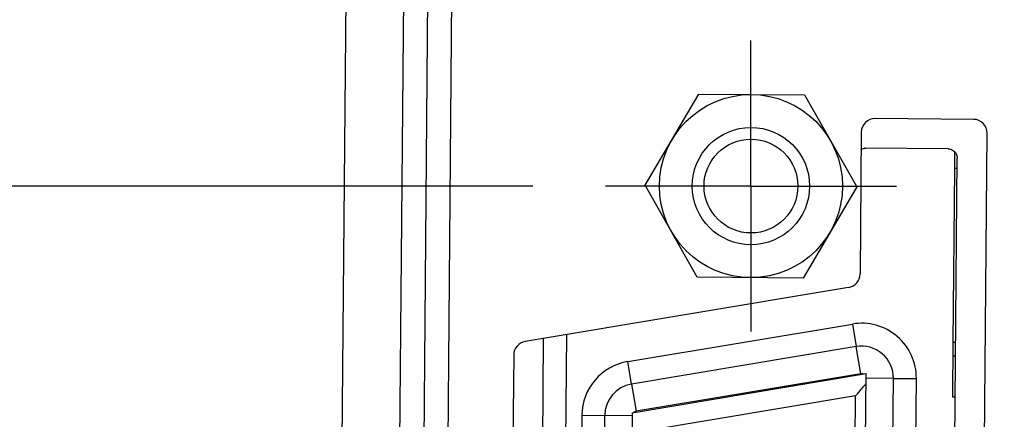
# Model space of a CAD drawing. Header units: inches. Extents: x 0 to 22, y 0 to 17.
# Tile 13 of 85: x 2.942 to 3.789, y 7.453 to 7.797. Entities that reach past the tile are written whole.
import ezdxf

# ---------------------------------------------------------------- set-up
doc = ezdxf.new("R2010")
doc.units = ezdxf.units.IN
doc.header["$LTSCALE"] = 1.21
doc.header["$MEASUREMENT"] = 0
doc.linetypes.add('CENTER', pattern=[0.6, 0.375, -0.075, 0.075, -0.075])
doc.layers.get('0').update_dxf_attribs({"linetype": 'CONTINUOUS'})
doc.layers.add('DEFAULT_1', color=7, linetype='CENTER')
doc.layers.add('DIMENSIONS', color=7, linetype='CONTINUOUS')
doc.styles.get("Standard").update_dxf_attribs({"font": 'txt', "width": 0.8})
doc.dimstyles.new('DIMSTYLE_1', dxfattribs={"dimtxt": 0.125, "dimasz": 0.18, "dimexe": 0.18, "dimexo": 0.0625, "dimgap": 0.09, "dimtad": 0, "dimtih": 1, "dimtoh": 1, "dimdec": 3, "dimzin": 4, "dimdsep": 46, "dimtxsty": 'STANDARD', "dimblk": '_FILLED', "dimblk1": '_FILLED', "dimblk2": '_FILLED', "dimcen": 0.09, "dimadec": 0, "dimazin": 0, "dimtp": 0.01, "dimtm": 0.01, "dimtfac": 1, "dimtdec": 3, "dimtofl": 0, "dimtmove": 0, "dimatfit": 3, "dimldrblk": '_FILLED', "dimfxl": 1, "dimtolj": 1, "dimtzin": 4, "dimarcsym": 0})
doc.dimstyles.new('DIMSTYLE_2', dxfattribs={"dimtxt": 0.125, "dimasz": 0.18, "dimexe": 0.18, "dimexo": 0.0625, "dimgap": 0.09, "dimtad": 0, "dimtih": 1, "dimtoh": 1, "dimdec": 3, "dimzin": 4, "dimdsep": 46, "dimtxsty": 'STANDARD', "dimblk": '_FILLED', "dimblk1": '_FILLED', "dimblk2": '_FILLED', "dimcen": 0.09, "dimadec": 0, "dimazin": 0, "dimtp": 0.01, "dimtm": 0.01, "dimtfac": 1, "dimtdec": 3, "dimtofl": 0, "dimtmove": 0, "dimatfit": 3, "dimldrblk": '_FILLED', "dimfxl": 1, "dimtolj": 1, "dimtzin": 4, "dimarcsym": 0})

# ---------------------------------------------------------------- blocks, each defined once
blk = doc.blocks.new('*D1')
at = {"layer": 'DIMENSIONS', "color": 2, "linetype": 'CONTINUOUS'}
blk.add_line((3.38354, 7.65379), (2.51172, 7.65379), dxfattribs=at)
at = {"layer": 'DIMENSIONS', "color": 2, "linetype": 'CONTINUOUS', "width": 0.8}
for s, p in [('[', (1.74922, 7.59129)), (']', (2.34922, 7.59129)), ('2.499', (1.12422, 7.59129)), ('63.46', (1.84922, 7.59129))]:
    blk.add_text(s, height=0.125, dxfattribs=at).set_placement(p)
blk = doc.blocks.new('_FILLED')
at = {"color": 0, "linetype": 'BYBLOCK'}
blk.add_solid([(0, 0), (-1, 0.1736), (-1, -0.1736)], dxfattribs=at)
blk = doc.blocks.new('*D2')
at = {"layer": 'DIMENSIONS', "color": 2, "linetype": 'CONTINUOUS'}
blk.add_line((3.4456, 8.29127), (2.51172, 8.29127), dxfattribs=at)
at = {"layer": 'DIMENSIONS', "color": 2, "linetype": 'CONTINUOUS', "width": 0.8}
for s, p in [('[', (1.74922, 8.22877)), (']', (2.34922, 8.22877)), ('3.136', (1.12422, 8.22877)), ('79.66', (1.84922, 8.22877))]:
    blk.add_text(s, height=0.125, dxfattribs=at).set_placement(p)
blk = doc.blocks.new('*D3')
at = {"layer": 'DIMENSIONS', "color": 2, "linetype": 'CONTINUOUS'}
blk.add_line((3.45183, 9.00612), (2.51172, 9.00612), dxfattribs=at)
at = {"layer": 'DIMENSIONS', "color": 2, "linetype": 'CONTINUOUS', "width": 0.8}
for s, p in [('[', (1.74922, 8.94362)), (']', (2.34922, 8.94362)), ('3.851', (1.12422, 8.94362)), ('97.81', (1.84922, 8.94362))]:
    blk.add_text(s, height=0.125, dxfattribs=at).set_placement(p)
blk = doc.blocks.new('*D4')
at = {"layer": 'DIMENSIONS', "color": 2, "linetype": 'CONTINUOUS'}
blk.add_line((3.69928, 9.97265), (2.51172, 9.97265), dxfattribs=at)
at = {"layer": 'DIMENSIONS', "color": 2, "linetype": 'CONTINUOUS', "width": 0.8}
for s, p in [('[', (1.64922, 9.91015)), (']', (2.34922, 9.91015)), ('4.817', (1.02422, 9.91015)), ('122.36', (1.74922, 9.91015))]:
    blk.add_text(s, height=0.125, dxfattribs=at).set_placement(p)
blk = doc.blocks.new('*D7')
at = {"layer": 'DIMENSIONS', "color": 2, "linetype": 'CONTINUOUS'}
blk.add_line((3.63943, 9.19372), (3.63943, 10.78278), dxfattribs=at)
at = {"layer": 'DIMENSIONS', "color": 2, "linetype": 'CONTINUOUS', "width": 0.8}
for s, p in [(']', (3.70193, 12.17028)), ('7.53', (3.70193, 11.77028)), ('[', (3.70193, 11.67028)), ('.297', (3.70193, 11.14528)), ('2X ', (3.70193, 10.84528))]:
    blk.add_text(s, height=0.125, rotation=90, dxfattribs=at).set_placement(p)
blk = doc.blocks.new('*D10')
at = {"layer": 'DIMENSIONS', "color": 2, "linetype": 'CONTINUOUS'}
for p, q in [((4.04385, 10.09126), (5.35092, 10.09126)), ((5.22592, 10.09126), (5.22592, 7.84404)), ((5.22592, 5.03258), (5.22592, 7.59404)), ((3.54125, 5.03258), (5.35092, 5.03258))]:
    blk.add_line(p, q, dxfattribs=at)
at = {"layer": 'DIMENSIONS', "color": 2, "linetype": 'CONTINUOUS', "xscale": 0.18, "yscale": 0.18, "zscale": 0.18}
for p, rotation in [((5.22592, 10.09126), 90), ((5.22592, 5.03258), 270)]:
    blk.add_blockref('_FILLED', p, dxfattribs=dict(at, rotation=rotation))
at = {"layer": 'DIMENSIONS', "color": 2, "linetype": 'CONTINUOUS', "width": 0.8}
for s, p in [('[', (5.13842, 7.65654)), (']', (5.83842, 7.65654)), ('5.059', (4.51342, 7.65654)), ('128.49', (5.23842, 7.65654))]:
    blk.add_text(s, height=0.125, dxfattribs=at).set_placement(p)

msp = doc.modelspace()

# ---------------------------------------------------------------- linework, layer by layer
at = {"color": 9, "linetype": 'CONTINUOUS'}
for p, q in [((3.25077, 5.31428), (3.29008, 9.81958)), ((3.74517, 7.5194), (3.74647, 7.669)), ((3.46515, 7.50285), (3.65836, 7.53518)), ((3.65836, 7.53518), (3.6616, 7.51577)), ((3.41253, 7.5261), (3.4115, 7.40813)), ((3.6655, 7.49247), (3.66161, 7.51577)), ((3.4684, 7.48344), (3.46515, 7.50285)), ((3.6655, 7.49247), (3.4723, 7.46014)), ((3.69371, 7.48835), (3.67009, 7.48855)), ((3.69371, 7.48835), (3.7134, 7.48818)), ((3.69977, 5.92721), (3.7134, 7.48818)), ((3.4684, 7.48344), (3.4723, 7.46014)), ((3.6611, 7.47334), (3.47775, 7.44266)), ((3.64774, 5.94296), (3.6611, 7.47334)), ((3.42571, 7.45667), (3.41268, 5.96373)), ((3.42571, 7.45667), (3.44539, 7.4565)), ((3.46901, 7.45629), (3.4454, 7.4565))]:
    msp.add_line(p, q, dxfattribs=at)
at = {"color": 7, "linetype": 'CONTINUOUS'}
for p, q in [((3.19922, 5.08703), (3.24019, 9.78219)), ((3.31006, 9.76714), (3.27166, 5.36637)), ((3.29484, 5.61665), (3.32888, 9.5165)), ((3.48022, 7.65459), (3.52636, 7.73293)), ((3.52636, 7.73293), (3.61728, 7.73213)), ((3.61728, 7.73213), (3.66205, 7.653)), ((3.76259, 7.71118), (3.67795, 7.71192)), ((3.66603, 7.70021), (3.66497, 7.57824)), ((3.75698, 5.71509), (3.7743, 7.69927)), ((3.74071, 7.68578), (3.66985, 7.6864)), ((3.74647, 7.669), (3.74659, 7.68306)), ((3.73158, 5.73697), (3.74852, 7.67784)), ((3.74844, 7.66898), (3.74647, 7.669)), ((3.52499, 7.57545), (3.48022, 7.65459)), ((3.66205, 7.653), (3.61591, 7.57466)), ((3.61591, 7.57466), (3.52499, 7.57545)), ((3.65511, 7.56669), (3.37697, 7.52015)), ((3.37864, 5.89819), (3.39282, 7.5228)), ((3.74475, 7.47215), (3.74517, 7.5194)), ((3.74713, 7.51938), (3.74517, 7.5194)), ((3.66161, 7.51577), (3.4684, 7.48344)), ((3.36711, 7.5086), (3.35318, 5.91283)), ((3.74703, 7.50757), (3.74506, 7.50759)), ((3.46904, 7.45884), (3.67012, 7.49249)), ((3.65643, 5.92365), (3.67012, 7.49249)), ((3.68009, 5.92738), (3.69371, 7.48835)), ((3.74672, 7.47214), (3.74475, 7.47215)), ((3.43236, 5.96356), (3.44539, 7.4565)), ((3.46904, 7.45884), (3.45596, 5.96081))]:
    msp.add_line(p, q, dxfattribs=at)
for radius in [0.07874, 0.05044, 0.04035]:
    msp.add_circle((3.57114, 7.65379), radius, dxfattribs=at)
for centre, radius, start, end in [((3.67784, 7.70011), 0.01181, 89.5, 179.5), ((3.76249, 7.69937), 0.01181, 359.5, 89.5), ((3.65316, 7.57834), 0.01181, 279.5, 359.5), ((3.37892, 7.5085), 0.01181, 99.5, 179.5), ((3.66615, 7.48859), 0.02756, 359.5, 99.5), ((3.47295, 7.45626), 0.02756, 99.5, 179.5)]:
    msp.add_arc(centre, radius, start, end, dxfattribs=at)
at = {"color": 9, "linetype": 'CONTINUOUS'}
for centre, radius, start, end in [((3.66615, 7.48859), 0.04724, 359.5, 99.5), ((3.47295, 7.45626), 0.04724, 99.5, 179.5), ((3.66615, 7.48859), 0.00394, 63.70938, 99.5), ((3.47295, 7.45626), 0.00394, 99.5, 135.29062)]:
    msp.add_arc(centre, radius, start, end, dxfattribs=at)
at = {"color": 7, "linetype": 'CONTINUOUS'}
for points, knots in [([(3.6659, 7.68538), (3.66596, 7.68541), (3.66716, 7.68607), (3.66854, 7.68641), (3.66985, 7.6864)], [0, 0, 0, 0, 0.046889, 1, 1, 1, 1]), ([(3.74071, 7.68578), (3.74202, 7.68577), (3.74483, 7.68503), (3.74784, 7.68197), (3.74853, 7.67915), (3.74852, 7.67784)], [0, 0, 0, 0, 0.317625, 0.682375, 1, 1, 1, 1]), ([(3.6611, 7.47334), (3.66151, 7.47383), (3.66234, 7.47479), (3.66357, 7.47623), (3.66478, 7.47765), (3.66597, 7.47905), (3.66713, 7.4804), (3.66825, 7.48172), (3.66922, 7.48285), (3.66981, 7.48355), (3.67005, 7.48382)], [0, 0, 0, 0, 0.138682, 0.276348, 0.412137, 0.545338, 0.675076, 0.800617, 0.921409, 1, 1, 1, 1])]:
    msp.add_open_spline(points, degree=3, knots=knots, dxfattribs=at)
at = {"layer": 'DEFAULT_1', "color": 7, "linetype": 'CENTER'}
for q in [(3.57114, 7.77889), (3.44604, 7.65379), (3.57114, 7.52869), (3.69624, 7.65379)]:
    msp.add_line((3.57114, 7.65379), q, dxfattribs=at)

# ---------------------------------------------------------------- dimensions: what is measured, and where the dimension line sits
at = {"layer": 'DIMENSIONS', "color": 2, "linetype": 'CONTINUOUS'}
dim = msp.add_ordinate_dim(feature_location=(3.63943, 9.19372), offset=(0, 1.58905), dtype=1, origin=(3.34282, 5.15521), text='2X <>', dimstyle='DIMSTYLE_1', dxfattribs=at)
dim.commit()
dim.dimension.update_dxf_attribs({"geometry": '*D7', "text_midpoint": (3.63943, 11.55778)})
dim = msp.add_linear_dim(base=(5.22592, 5.03258), p1=(4.04385, 10.09126), p2=(3.54125, 5.03258), angle=270, dimstyle='DIMSTYLE_2', dxfattribs=at)
dim.commit()
dim.dimension.update_dxf_attribs({"geometry": '*D10', "text_midpoint": (5.22592, 7.71904), "dimtype": 160})
for feature_location, offset, picture, middle in [((3.69928, 9.97265), (-1.18756, 0), '*D4', (1.73672, 9.97265)), ((3.45183, 9.00612), (-0.94012, 0), '*D3', (1.78672, 9.00612)), ((3.4456, 8.29127), (-0.93388, 0), '*D2', (1.78672, 8.29127)), ((3.38354, 7.65379), (-0.87182, 0), '*D1', (1.78672, 7.65379))]:
    dim = msp.add_ordinate_dim(feature_location=feature_location, offset=offset, dtype=0, origin=(3.21772, 5.15521), dimstyle='DIMSTYLE_1', dxfattribs=at)
    dim.commit()
    dim.dimension.update_dxf_attribs({"geometry": picture, "text_midpoint": middle})

doc.saveas('drawing.dxf')
